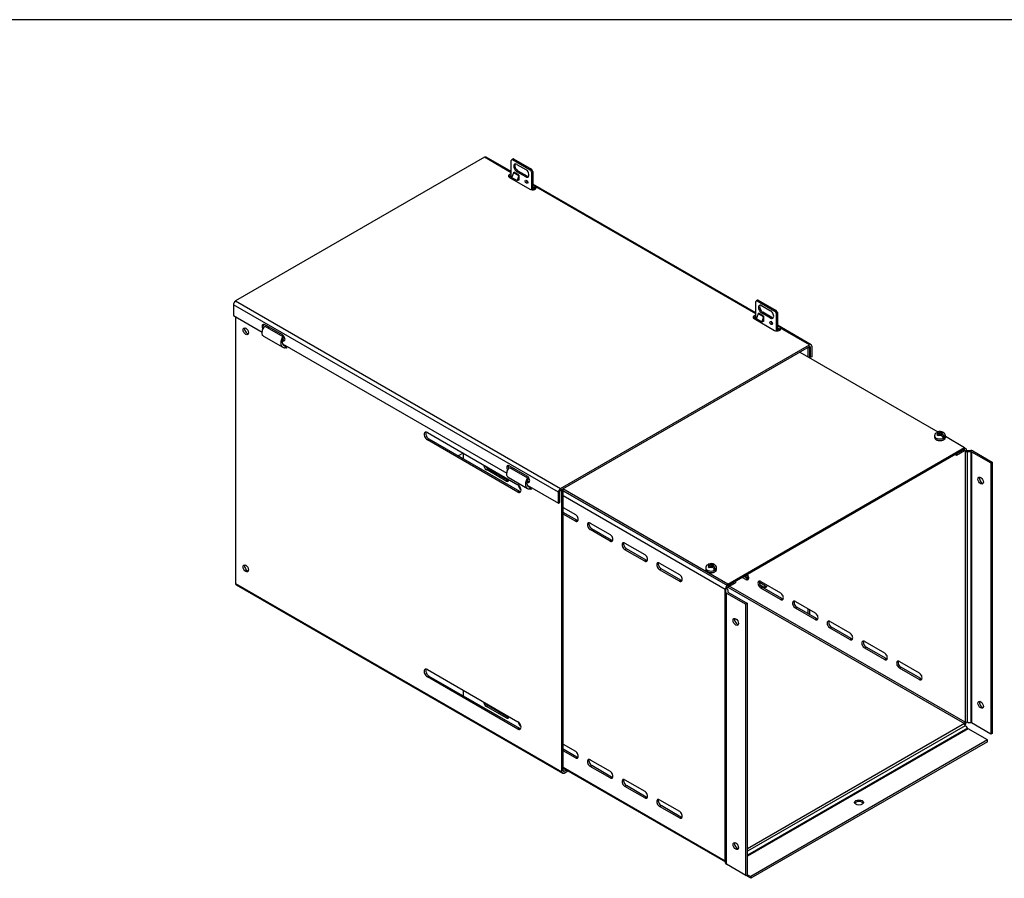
# Model space of a CAD drawing. Header units: inches. Extents: x 1 to 150, y -1 to 99.
# Tile 6 of 7: x 87 to 121, y 70 to 99. Entities that reach past the tile are written whole.
import ezdxf

# ---------------------------------------------------------------- set-up
doc = ezdxf.new("R2010")
doc.units = ezdxf.units.IN
doc.header["$MEASUREMENT"] = 0
for name, color, linetype in [('COM55240', 7, 'Continuous'), ('COM55544-6', 7, 'Continuous'), ('COM55545-6', 7, 'Continuous'), ('COM55546-6', 7, 'Continuous'), ('COM55609-6', 7, 'Continuous'), ('Default', 7, 'Continuous'), ('SCS19491', 7, 'Continuous')]:
    doc.layers.add(name, color=color, linetype=linetype)

# ---------------------------------------------------------------- blocks, each defined once
blk = doc.blocks.new('SE7')
at = {"layer": 'COM55240', "color": 7, "linetype": 'Continuous'}
for p, q in [((103.77, 93.989), (103.77, 94.613)), ((103.829, 94.656), (103.788, 94.633)), ((103.855, 94.662), (103.814, 94.639)), ((103.814, 94.639), (104.433, 94.282)), ((103.855, 94.662), (104.473, 94.305)), ((103.969, 94.473), (104.278, 94.294)), ((104.473, 94.305), (104.433, 94.282)), ((103.797, 94.011), (103.857, 94.194)), ((103.973, 93.909), (103.797, 94.011)), ((103.857, 94.194), (104.033, 94.092)), ((103.859, 94.205), (103.859, 94.205)), ((103.859, 94.203), (103.859, 94.205)), ((104.035, 94.103), (103.859, 94.205)), ((103.969, 94.218), (104.009, 94.241)), ((104.278, 94.039), (103.969, 94.218)), ((104.033, 94.092), (103.973, 93.909)), ((104.01, 93.91), (103.973, 93.909)), ((104.319, 94.062), (104.009, 94.241)), ((104.035, 93.988), (104.01, 93.91)), ((104.035, 93.924), (104.018, 93.934)), ((104.035, 93.971), (104.031, 93.974)), ((104.035, 94.103), (104.035, 93.924)), ((104.035, 94.103), (104.035, 94.103)), ((104.278, 94.039), (104.319, 94.062)), ((104.518, 94.228), (104.477, 94.205)), ((104.477, 94.205), (104.477, 93.594)), ((104.518, 94.228), (104.518, 93.592)), ((112.255, 89.09), (112.255, 89.714)), ((112.314, 89.757), (112.273, 89.734)), ((112.34, 89.763), (112.3, 89.74)), ((112.3, 89.74), (112.918, 89.383)), ((112.34, 89.763), (112.959, 89.406)), ((112.454, 89.574), (112.764, 89.395)), ((112.282, 89.112), (112.342, 89.295)), ((112.342, 89.295), (112.519, 89.193)), ((112.344, 89.306), (112.344, 89.306)), ((112.344, 89.304), (112.344, 89.306)), ((112.521, 89.204), (112.344, 89.306)), ((112.454, 89.319), (112.495, 89.342)), ((112.764, 89.14), (112.454, 89.319)), ((112.519, 89.193), (112.459, 89.01)), ((112.804, 89.164), (112.495, 89.342)), ((112.521, 89.204), (112.521, 89.025)), ((112.521, 89.204), (112.521, 89.204)), ((112.764, 89.14), (112.804, 89.164)), ((112.959, 89.406), (112.918, 89.383)), ((113.003, 89.329), (112.963, 89.306)), ((112.963, 89.306), (112.963, 88.695)), ((113.003, 89.329), (113.003, 88.693)), ((112.459, 89.01), (112.282, 89.112)), ((112.495, 89.011), (112.459, 89.01)), ((112.521, 89.089), (112.495, 89.011)), ((112.521, 89.025), (112.503, 89.036)), ((112.521, 89.072), (112.516, 89.075))]:
    blk.add_line(p, q, dxfattribs=at)
for centre, major_axis, start_param, end_param in [((103.851, 94.525), (0.063, -0.108), 2.780226, 3.50296), ((103.891, 94.548), (0.063, -0.108), 2.780226, 3.141593), ((103.969, 94.345), (0.078, -0.135), 2.356194, 5.497787), ((104.009, 94.369), (0.078, -0.135), 3.402495, 5.497787), ((104.278, 94.167), (-0.078, 0.135), 2.356194, 5.497787), ((104.397, 94.21), (-0.062, 0.108), 4.351022, 5.073756), ((104.437, 94.233), (-0.062, 0.108), 4.351022, 5.073756), ((103.838, 94.193), (0.0145, 0.0251), 5.061455, 5.497787), ((104.015, 94.091), (0.0145, 0.0251), 5.061455, 5.497787), ((104.341, 93.892), (0.0312, -0.0541), 3.842461, 5.582317), ((104.319, 94.19), (-0.078, 0.135), 2.356194, 2.88069), ((112.336, 89.626), (0.063, -0.108), 2.780226, 3.50296), ((112.376, 89.649), (0.063, -0.108), 2.780226, 3.141593), ((112.454, 89.446), (0.078, -0.135), 2.356194, 5.497787), ((112.495, 89.47), (0.078, -0.135), 3.402495, 5.497787), ((112.323, 89.294), (0.0145, 0.0251), 5.061455, 5.497787), ((112.5, 89.192), (0.0145, 0.0251), 5.061455, 5.497787), ((112.764, 89.268), (-0.078, 0.135), 2.356194, 5.497787), ((112.804, 89.291), (-0.078, 0.135), 2.356194, 2.88069), ((112.882, 89.311), (-0.063, 0.108), 4.351022, 5.073756), ((112.922, 89.334), (-0.063, 0.108), 4.351022, 5.073756), ((112.826, 88.993), (0.0312, -0.0541), 3.842461, 5.582317)]:
    blk.add_ellipse(centre, major_axis=major_axis, ratio=0.57735, start_param=start_param, end_param=end_param, dxfattribs=at)
for centre, major_axis in [((104.3, 93.868), (0.0312, -0.0541)), ((112.786, 88.969), (0.0313, -0.0541))]:
    blk.add_ellipse(centre, major_axis=major_axis, ratio=0.57735, dxfattribs=at)
at = {"layer": 'COM55544-6', "color": 7, "linetype": 'Continuous'}
for p, q in [((103.722, 94.068), (103.77, 94.041)), ((104.518, 93.668), (104.606, 93.617)), ((104.518, 93.609), (104.544, 93.594)), ((94.214, 89.187), (94.214, 79.933)), ((112.208, 89.169), (112.255, 89.142)), ((95.222, 88.856), (95.846, 88.496)), ((95.303, 88.864), (95.299, 88.812)), ((95.349, 88.838), (95.345, 88.785)), ((95.177, 88.518), (95.851, 88.129)), ((95.877, 88.467), (95.846, 88.496)), ((113.003, 88.769), (113.091, 88.718)), ((113.003, 88.71), (113.029, 88.695)), ((95.849, 88.236), (95.947, 88.179)), ((95.929, 88.114), (95.947, 88.179)), ((95.929, 88.114), (95.957, 88.116)), ((95.978, 88.096), (95.945, 88.115)), ((95.947, 88.179), (95.958, 88.18)), ((95.957, 88.116), (95.972, 88.172)), ((95.981, 88.094), (95.976, 88.17)), ((95.978, 88.096), (95.981, 88.098)), ((95.978, 88.096), (95.981, 88.094)), ((114.041, 88.111), (114.063, 88.098)), ((114.114, 88.127), (114.063, 88.098)), ((114.063, 88.098), (114.063, 87.79)), ((114.092, 88.14), (114.114, 88.127)), ((114.114, 88.127), (114.114, 87.761)), ((100.865, 85.172), (104.003, 83.361)), ((100.916, 84.947), (100.865, 84.917)), ((104.003, 83.106), (100.865, 84.917)), ((100.916, 84.947), (104.054, 83.135)), ((102.102, 84.458), (101.932, 84.36)), ((103.707, 83.957), (104.331, 83.597)), ((103.788, 83.965), (103.784, 83.913)), ((103.835, 83.939), (103.83, 83.886)), ((103.662, 83.619), (104.336, 83.23)), ((104.362, 83.568), (104.331, 83.597)), ((104.334, 83.337), (104.432, 83.28)), ((104.054, 83.135), (104.003, 83.106)), ((104.415, 83.215), (104.432, 83.28)), ((104.415, 83.215), (104.442, 83.217)), ((104.463, 83.197), (104.43, 83.216)), ((104.432, 83.28), (104.443, 83.281)), ((104.442, 83.217), (104.457, 83.273)), ((104.467, 83.195), (104.461, 83.271)), ((104.463, 83.197), (104.466, 83.199)), ((104.463, 83.197), (104.467, 83.195)), ((105.527, 83.17), (105.505, 83.182)), ((105.527, 83.17), (105.578, 83.199)), ((105.527, 73.401), (105.527, 83.17)), ((105.578, 83.199), (105.556, 83.212)), ((105.578, 73.43), (105.578, 83.199)), ((94.214, 79.933), (105.527, 73.401)), ((111.874, 80.194), (112.008, 80.117)), ((112, 80.18), (111.925, 80.223)), ((112.59, 79.84), (112.378, 79.962)), ((94.236, 79.883), (105.55, 73.352)), ((112.399, 79.891), (112.539, 79.81)), ((112.539, 79.81), (112.59, 79.84)), ((114.063, 79.057), (114.063, 78.887)), ((114.114, 79.028), (114.114, 78.857)), ((100.865, 76.949), (104.003, 75.137)), ((100.916, 76.723), (100.865, 76.694)), ((104.003, 74.882), (100.865, 76.694)), ((100.916, 76.723), (104.054, 74.911)), ((104.054, 74.911), (104.003, 74.882)), ((105.604, 73.416), (105.578, 73.43)), ((105.604, 73.416), (105.682, 73.461)), ((105.604, 73.357), (105.733, 73.432))]:
    blk.add_line(p, q, dxfattribs=at)
for centre in [(94.567, 88.681), (94.567, 80.457)]:
    blk.add_ellipse(centre, major_axis=(0.066, -0.115), ratio=0.57735, dxfattribs=at)
for centre, major_axis, start_param, end_param in [((94.618, 88.71), (0.067, -0.115), 3.534412, 5.890366), ((100.865, 85.045), (0.078, -0.135), 2.356194, 5.497787), ((100.916, 85.074), (0.078, -0.135), 3.473487, 5.497787), ((104.003, 83.233), (-0.078, 0.135), 2.356194, 5.497787), ((104.054, 83.263), (-0.078, 0.135), 2.356194, 2.809698), ((94.618, 80.487), (0.066, -0.115), 3.534412, 5.890366), ((94.29, 79.977), (0.054, 0.0935), 2.356194, 3.141593), ((112.539, 79.938), (-0.078, 0.135), 2.356194, 3.923791), ((112.59, 79.967), (-0.078, 0.135), 2.356194, 2.809698), ((100.865, 76.821), (0.078, -0.135), 2.356194, 5.497787), ((100.916, 76.851), (0.078, -0.135), 3.473487, 5.497787), ((104.003, 75.01), (-0.078, 0.135), 2.356194, 5.497787), ((104.054, 75.039), (-0.078, 0.135), 2.356194, 2.809698), ((105.604, 73.445), (0.018, 0.0312), 2.356194, 3.926991), ((105.604, 73.445), (0.054, 0.0935), 2.356194, 3.926991)]:
    blk.add_ellipse(centre, major_axis=major_axis, ratio=0.57735, start_param=start_param, end_param=end_param, dxfattribs=at)
for points, knots in [([(95.177, 88.518), (95.173, 88.521), (95.169, 88.523), (95.155, 88.535), (95.147, 88.546), (95.136, 88.573), (95.132, 88.589), (95.13, 88.625), (95.131, 88.644), (95.137, 88.685), (95.143, 88.707), (95.159, 88.751), (95.169, 88.773), (95.193, 88.816), (95.206, 88.836), (95.222, 88.856)], [0.2039603, 0.2039603, 0.2039603, 0.2039603, 0.25, 0.25, 0.375, 0.375, 0.5, 0.5, 0.625, 0.625, 0.75, 0.75, 0.875, 0.875, 1, 1, 1, 1]), ([(95.846, 88.496), (95.833, 88.475), (95.822, 88.452), (95.803, 88.406), (95.796, 88.383), (95.785, 88.336), (95.782, 88.313), (95.781, 88.269), (95.783, 88.248), (95.79, 88.209), (95.797, 88.192), (95.814, 88.162), (95.824, 88.149), (95.849, 88.129), (95.863, 88.122), (95.895, 88.113), (95.912, 88.112), (95.929, 88.114)], [0, 0, 0, 0, 0.125, 0.125, 0.25, 0.25, 0.375, 0.375, 0.5, 0.5, 0.625, 0.625, 0.75, 0.75, 0.875, 0.875, 1, 1, 1, 1]), ([(95.877, 88.467), (95.868, 88.451), (95.86, 88.434), (95.847, 88.4), (95.841, 88.382), (95.834, 88.347), (95.832, 88.33), (95.832, 88.297), (95.834, 88.281), (95.84, 88.252), (95.845, 88.239), (95.858, 88.216), (95.867, 88.206), (95.886, 88.191), (95.896, 88.186), (95.92, 88.179), (95.933, 88.178), (95.947, 88.179)], [0, 0, 0, 0, 0.125, 0.125, 0.25, 0.25, 0.375, 0.375, 0.5, 0.5, 0.625, 0.625, 0.75, 0.75, 0.875, 0.875, 1, 1, 1, 1]), ([(95.957, 88.116), (95.96, 88.117), (95.962, 88.116), (95.967, 88.115), (95.969, 88.113), (95.973, 88.11), (95.974, 88.107), (95.977, 88.102), (95.977, 88.099), (95.978, 88.096)], [0, 0, 0, 0, 0.25, 0.25, 0.5, 0.5, 0.75, 0.75, 1, 1, 1, 1]), ([(103.662, 83.619), (103.658, 83.622), (103.654, 83.624), (103.641, 83.636), (103.633, 83.647), (103.621, 83.674), (103.617, 83.69), (103.615, 83.726), (103.616, 83.745), (103.622, 83.786), (103.628, 83.808), (103.644, 83.852), (103.654, 83.874), (103.678, 83.917), (103.692, 83.937), (103.707, 83.957)], [0.2039603, 0.2039603, 0.2039603, 0.2039603, 0.25, 0.25, 0.375, 0.375, 0.5, 0.5, 0.625, 0.625, 0.75, 0.75, 0.875, 0.875, 1, 1, 1, 1]), ([(104.331, 83.597), (104.319, 83.576), (104.307, 83.553), (104.289, 83.507), (104.281, 83.484), (104.271, 83.437), (104.268, 83.414), (104.266, 83.37), (104.268, 83.349), (104.276, 83.31), (104.282, 83.293), (104.299, 83.263), (104.31, 83.25), (104.334, 83.23), (104.349, 83.223), (104.38, 83.214), (104.397, 83.213), (104.415, 83.215)], [0, 0, 0, 0, 0.125, 0.125, 0.25, 0.25, 0.375, 0.375, 0.5, 0.5, 0.625, 0.625, 0.75, 0.75, 0.875, 0.875, 1, 1, 1, 1]), ([(104.362, 83.568), (104.353, 83.552), (104.345, 83.535), (104.332, 83.501), (104.327, 83.483), (104.32, 83.448), (104.318, 83.431), (104.317, 83.398), (104.319, 83.382), (104.325, 83.353), (104.33, 83.34), (104.344, 83.317), (104.352, 83.307), (104.371, 83.292), (104.382, 83.287), (104.406, 83.28), (104.419, 83.279), (104.432, 83.28)], [0, 0, 0, 0, 0.125, 0.125, 0.25, 0.25, 0.375, 0.375, 0.5, 0.5, 0.625, 0.625, 0.75, 0.75, 0.875, 0.875, 1, 1, 1, 1]), ([(104.442, 83.217), (104.445, 83.218), (104.448, 83.217), (104.452, 83.216), (104.455, 83.214), (104.458, 83.211), (104.46, 83.208), (104.462, 83.203), (104.463, 83.2), (104.463, 83.197)], [0, 0, 0, 0, 0.25, 0.25, 0.5, 0.5, 0.75, 0.75, 1, 1, 1, 1])]:
    blk.add_open_spline(points, degree=3, knots=knots, dxfattribs=at)
at = {"layer": 'COM55545-6', "color": 7, "linetype": 'Continuous'}
for p, q in [((102.845, 94.718), (94.213, 89.734)), ((103.77, 94.184), (102.845, 94.718)), ((103.77, 94.221), (102.899, 94.724)), ((103.714, 94.021), (104.421, 93.613)), ((104.031, 93.975), (104.035, 93.973)), ((104.035, 93.977), (104.032, 93.979)), ((104.319, 93.904), (104.297, 93.917)), ((104.34, 93.87), (104.301, 93.892)), ((112.255, 89.322), (104.518, 93.789)), ((104.604, 93.717), (104.518, 93.767)), ((104.595, 93.654), (104.518, 93.699)), ((104.518, 93.694), (104.623, 93.633)), ((104.595, 93.654), (104.604, 93.717)), ((104.626, 93.632), (104.595, 93.654)), ((104.626, 93.69), (104.626, 93.637)), ((112.255, 89.285), (104.626, 93.69)), ((105.406, 83.096), (94.137, 89.602)), ((94.137, 89.602), (94.137, 89.231)), ((94.213, 89.734), (105.483, 83.228)), ((94.137, 89.231), (95.133, 88.656)), ((112.2, 89.122), (112.907, 88.714)), ((95.838, 88.555), (95.219, 88.913)), ((112.516, 89.076), (112.521, 89.074)), ((112.521, 89.081), (112.518, 89.082)), ((112.804, 89.005), (112.782, 89.018)), ((112.821, 88.98), (112.784, 89.001)), ((114.169, 88.217), (113.003, 88.89)), ((113.098, 88.82), (113.003, 88.875)), ((113.083, 88.756), (113.003, 88.802)), ((113.003, 88.795), (113.108, 88.734)), ((113.098, 88.82), (113.083, 88.756)), ((114.115, 88.212), (113.111, 88.792)), ((113.111, 88.738), (113.111, 88.792)), ((95.889, 88.381), (95.838, 88.351)), ((95.845, 88.245), (103.619, 83.757)), ((95.849, 88.404), (95.889, 88.381)), ((105.483, 83.228), (114.115, 88.212)), ((105.483, 83.169), (114.115, 88.153)), ((114.115, 88.153), (114.14, 88.138)), ((114.14, 88.138), (114.14, 87.768)), ((114.191, 88.168), (114.191, 87.797)), ((114.14, 87.768), (114.114, 87.783)), ((114.191, 87.797), (114.14, 87.768)), ((104.323, 83.656), (103.705, 84.014)), ((104.374, 83.482), (104.323, 83.452)), ((104.33, 83.346), (105.406, 82.725)), ((104.335, 83.505), (104.374, 83.482)), ((105.406, 82.725), (105.406, 83.096)), ((105.457, 82.754), (105.457, 83.125)), ((105.406, 82.725), (105.457, 82.754))]:
    blk.add_line(p, q, dxfattribs=at)
for centre, radius, start, end in [((104.587, 93.681), 0.0395, 13.8922, 64.7824), ((113.044, 88.681), 0.0844, 40.755, 62.5142)]:
    blk.add_arc(centre, radius, start, end, dxfattribs=at)
for centre, major_axis, start_param, end_param in [((102.845, 94.63), (-0.054, -0.0935), 3.141593, 3.926991), ((103.803, 94.072), (0.125, 0), 1.834041, 3.926991), ((103.803, 94.013), (0.125, 0), 1.834041, 2.722104), ((104.51, 93.664), (-0.125, 0), 0.785398, 3.524275), ((94.213, 89.646), (-0.054, -0.0935), 3.926991, 5.497787), ((112.288, 89.173), (0.125, 0), 1.834041, 3.926991), ((112.288, 89.114), (0.125, 0), 1.834041, 2.722104), ((95.219, 88.81), (0.063, -0.108), 2.356194, 4.83829), ((95.27, 88.84), (0.062, -0.108), 3.561081, 4.543892), ((112.995, 88.765), (-0.125, 0), 0.785398, 3.524275), ((95.838, 88.453), (-0.063, 0.108), 2.356194, 5.497787), ((95.889, 88.483), (-0.063, 0.108), 2.356194, 2.722104), ((114.115, 88.124), (-0.054, -0.0935), 2.356194, 3.926991), ((114.115, 88.124), (-0.018, -0.0312), 2.356194, 3.926991), ((103.705, 83.912), (0.062, -0.108), 2.356194, 4.83829), ((103.756, 83.941), (0.063, -0.108), 3.561081, 4.543892), ((104.323, 83.554), (-0.063, 0.108), 2.356194, 5.497787), ((104.374, 83.584), (-0.063, 0.108), 2.356194, 2.722104), ((105.483, 83.14), (0.054, 0.0935), 0.785398, 2.356194), ((105.483, 83.14), (0.018, 0.0312), 0.785398, 2.356194)]:
    blk.add_ellipse(centre, major_axis=major_axis, ratio=0.57735, start_param=start_param, end_param=end_param, dxfattribs=at)
blk.add_open_spline([(113.111, 88.792), (113.112, 88.797), (113.112, 88.802), (113.11, 88.809), (113.108, 88.812), (113.104, 88.816), (113.101, 88.818), (113.098, 88.82)], degree=3, knots=[0, 0, 0, 0, 0.5, 0.5, 0.75, 0.75, 1, 1, 1, 1], dxfattribs=at)
at = {"layer": 'COM55546-6', "color": 7, "linetype": 'Continuous'}
for p, q in [((102.102, 84.458), (102.102, 84.262)), ((119.168, 84.405), (119.208, 84.382)), ((119.208, 84.382), (119.486, 84.542)), ((119.208, 84.429), (119.208, 84.382)), ((119.486, 84.542), (119.511, 84.527)), ((119.54, 84.606), (119.496, 84.631)), ((119.511, 84.527), (119.562, 84.557)), ((119.511, 84.527), (119.511, 75.116)), ((119.587, 84.551), (119.705, 84.551)), ((119.587, 84.509), (119.705, 84.509)), ((119.587, 84.509), (119.587, 75.13)), ((119.705, 84.509), (119.705, 75.099)), ((119.73, 84.503), (120.406, 84.113)), ((119.73, 84.503), (119.73, 75.093)), ((119.781, 84.532), (120.456, 84.142)), ((120.406, 84.113), (120.456, 84.142)), ((120.406, 84.113), (120.406, 74.703)), ((120.456, 84.142), (120.456, 74.733)), ((102.959, 83.911), (102.909, 83.882)), ((103.594, 83.486), (102.909, 83.882)), ((103.645, 83.516), (102.959, 83.911)), ((103.645, 83.516), (103.594, 83.486)), ((104.112, 83.188), (104.111, 83.188)), ((104.112, 83.187), (104.111, 83.188)), ((105.578, 83.146), (111.272, 79.859)), ((111.196, 79.726), (105.578, 82.969)), ((105.578, 82.57), (105.998, 82.328)), ((106.049, 82.127), (105.578, 82.399)), ((105.998, 82.098), (105.578, 82.34)), ((106.049, 82.127), (105.998, 82.098)), ((106.515, 82.029), (107.2, 81.633)), ((106.566, 81.829), (106.515, 81.8)), ((107.2, 81.404), (106.515, 81.8)), ((107.251, 81.433), (106.566, 81.829)), ((107.251, 81.433), (107.2, 81.404)), ((107.717, 81.335), (108.402, 80.939)), ((107.768, 81.135), (107.717, 81.106)), ((108.402, 80.71), (107.717, 81.106)), ((108.453, 80.739), (107.768, 81.135)), ((108.453, 80.739), (108.402, 80.71)), ((108.919, 80.641), (109.604, 80.245)), ((108.97, 80.441), (108.919, 80.412)), ((109.604, 80.016), (108.919, 80.412)), ((109.655, 80.045), (108.97, 80.441)), ((109.655, 80.045), (109.604, 80.016)), ((111.272, 79.8), (111.549, 79.96)), ((111.549, 80.006), (111.549, 79.96)), ((111.909, 80.072), (111.786, 80.143)), ((111.96, 80.101), (111.836, 80.172)), ((111.909, 80.072), (111.96, 80.101)), ((112.426, 80.003), (113.111, 79.607)), ((111.246, 79.756), (111.196, 79.726)), ((111.196, 70.315), (111.196, 79.726)), ((111.206, 79.712), (111.206, 79.644)), ((111.206, 70.234), (111.206, 79.644)), ((111.238, 79.6), (111.913, 79.21)), ((111.238, 70.19), (111.238, 79.6)), ((111.278, 79.712), (111.278, 79.644)), ((111.284, 79.807), (119.486, 75.071)), ((111.289, 79.629), (111.964, 79.239)), ((119.511, 75.116), (111.335, 79.836)), ((112.426, 79.773), (112.477, 79.802)), ((113.111, 79.378), (112.426, 79.773)), ((113.162, 79.407), (112.477, 79.802)), ((111.964, 79.239), (111.913, 79.21)), ((111.964, 69.829), (111.964, 79.239)), ((113.111, 79.378), (113.162, 79.407)), ((113.628, 79.309), (114.313, 78.913)), ((111.913, 69.8), (111.913, 79.21)), ((113.628, 79.079), (113.679, 79.108)), ((114.313, 78.683), (113.628, 79.079)), ((114.364, 78.713), (113.679, 79.108)), ((114.313, 78.683), (114.364, 78.713)), ((114.83, 78.614), (115.516, 78.219)), ((114.83, 78.385), (114.881, 78.414)), ((115.516, 77.989), (114.83, 78.385)), ((115.566, 78.019), (114.881, 78.414)), ((115.516, 77.989), (115.566, 78.019)), ((116.032, 77.92), (116.718, 77.525)), ((116.032, 77.691), (116.083, 77.72)), ((116.718, 77.295), (116.032, 77.691)), ((116.769, 77.325), (116.083, 77.72)), ((116.718, 77.295), (116.769, 77.325)), ((117.235, 77.226), (117.92, 76.831)), ((117.235, 76.997), (117.285, 77.026)), ((117.92, 76.601), (117.235, 76.997)), ((117.971, 76.631), (117.285, 77.026)), ((117.92, 76.601), (117.971, 76.631)), ((102.102, 76.234), (102.102, 76.038)), ((102.959, 75.696), (102.909, 75.666)), ((103.594, 75.271), (102.909, 75.666)), ((103.645, 75.3), (102.959, 75.696)), ((103.645, 75.3), (103.594, 75.271)), ((119.587, 75.13), (119.641, 75.099)), ((104.111, 74.972), (104.111, 74.972)), ((104.111, 74.972), (104.111, 74.972)), ((119.486, 75.071), (111.964, 70.729)), ((119.511, 74.998), (111.964, 70.641)), ((119.596, 74.912), (111.964, 70.505)), ((119.614, 74.893), (111.964, 70.476)), ((119.564, 74.967), (119.511, 74.998)), ((119.596, 74.912), (119.564, 74.967)), ((120.29, 74.503), (119.614, 74.893)), ((119.705, 75.099), (119.641, 75.099)), ((120.406, 74.703), (119.73, 75.093)), ((120.29, 74.503), (112.08, 69.763)), ((120.29, 74.444), (112.08, 69.704)), ((120.29, 74.444), (120.29, 74.503)), ((120.456, 74.733), (120.406, 74.703)), ((105.578, 74.354), (105.998, 74.112)), ((106.049, 73.912), (105.578, 74.184)), ((105.998, 73.882), (105.578, 74.125)), ((106.049, 73.912), (105.998, 73.882)), ((106.515, 73.813), (107.2, 73.418)), ((105.578, 73.558), (111.196, 70.315)), ((105.578, 73.521), (111.206, 70.272)), ((106.566, 73.613), (106.515, 73.584)), ((107.2, 73.188), (106.515, 73.584)), ((107.251, 73.218), (106.566, 73.613)), ((107.251, 73.218), (107.2, 73.188)), ((107.717, 73.119), (108.402, 72.724)), ((107.768, 72.919), (107.717, 72.89)), ((108.402, 72.494), (107.717, 72.89)), ((108.453, 72.524), (107.768, 72.919)), ((108.453, 72.524), (108.402, 72.494)), ((108.919, 72.425), (109.604, 72.03)), ((108.97, 72.225), (108.919, 72.196)), ((109.604, 71.8), (108.919, 72.196)), ((109.655, 71.83), (108.97, 72.225)), ((109.655, 71.83), (109.604, 71.8)), ((111.196, 70.315), (111.206, 70.321)), ((111.913, 69.8), (111.238, 70.19)), ((111.913, 69.8), (111.964, 69.829)), ((112.08, 69.704), (111.914, 69.8)), ((111.964, 69.83), (112.08, 69.763)), ((112.08, 69.704), (112.08, 69.763))]:
    blk.add_line(p, q, dxfattribs=at)
for centre, start, end in [((119.512, 75.319), 269.8785, 291.9083), ((119.31, 74.969), 8.0917, 30.1215)]:
    blk.add_arc(centre, 0.204, start, end, dxfattribs=at)
for centre, major_axis, start_param, end_param in [((119.486, 84.513), (-0.018, -0.0312), 2.356194, 3.926991), ((119.486, 84.513), (-0.054, -0.0935), 2.356194, 3.788477), ((119.587, 84.571), (-0.108, 0), 0.785398, 1.570796), ((119.587, 84.571), (0.036, 0), 3.926991, 4.712389), ((119.705, 84.488), (0.108, 0), 0.785398, 1.570796), ((119.705, 84.488), (0.036, 0), 0.785398, 1.570796), ((102.909, 83.996), (0.07, -0.122), 3.960805, 5.497787), ((102.959, 84.026), (0.07, -0.122), 4.504887, 5.497787), ((103.594, 83.601), (-0.07, 0.122), 2.356194, 3.893177), ((103.645, 83.63), (-0.07, 0.122), 2.356194, 2.770793), ((104.111, 83.302), (0.07, -0.122), 3.964285, 5.497787), ((120.103, 83.53), (0.066, -0.115), 3.534412, 5.890366), ((105.998, 82.213), (-0.07, 0.122), 2.356194, 5.497787), ((106.049, 82.242), (-0.07, 0.122), 2.356194, 2.770793), ((106.515, 81.914), (0.07, -0.122), 2.356194, 5.497787), ((106.566, 81.944), (0.07, -0.122), 3.512392, 5.497787), ((107.2, 81.519), (-0.07, 0.122), 2.356194, 5.497787), ((107.251, 81.548), (-0.07, 0.122), 2.356194, 2.770793), ((107.717, 81.22), (0.07, -0.122), 2.356194, 5.497787), ((107.768, 81.25), (0.07, -0.122), 3.512392, 5.497787), ((108.402, 80.825), (-0.07, 0.122), 2.356194, 5.497787), ((108.453, 80.854), (-0.07, 0.122), 2.356194, 2.770793), ((108.919, 80.526), (0.07, -0.122), 2.356194, 5.497787), ((108.97, 80.556), (0.07, -0.122), 3.512392, 5.497787), ((109.604, 80.131), (-0.07, 0.122), 2.356194, 5.497787), ((111.909, 80.186), (-0.07, 0.122), 2.356194, 4.886905), ((109.655, 80.16), (-0.07, 0.122), 2.356194, 2.770793), ((111.96, 80.216), (-0.07, 0.122), 2.356194, 2.770793), ((112.426, 79.888), (0.07, -0.122), 2.356194, 5.497787), ((112.477, 79.917), (0.07, -0.122), 3.512392, 5.497787), ((111.272, 79.77), (0.054, 0.0935), 0.785398, 2.356194), ((111.17, 79.712), (-0.036, 0), 3.141593, 3.926991), ((111.314, 79.644), (-0.108, 0), 0, 0.785398), ((111.272, 79.77), (0.018, 0.0312), 0.785398, 2.356194), ((111.17, 79.712), (-0.108, 0), 3.141593, 3.926991), ((111.314, 79.644), (-0.036, 0), 0, 0.785398), ((113.111, 79.492), (-0.07, 0.122), 2.356194, 5.497787), ((113.162, 79.522), (-0.07, 0.122), 2.356194, 2.770793), ((113.628, 79.194), (0.07, -0.122), 2.356194, 5.497787), ((113.679, 79.223), (0.07, -0.122), 3.512392, 5.497787), ((114.313, 78.798), (-0.07, 0.122), 2.356194, 5.497787), ((111.611, 78.627), (0.066, -0.115), 3.534412, 5.890366), ((114.364, 78.828), (-0.07, 0.122), 2.356194, 2.770793), ((114.83, 78.5), (0.07, -0.122), 2.356194, 5.497787), ((114.881, 78.529), (0.07, -0.122), 3.512392, 5.497787), ((115.516, 78.104), (-0.07, 0.122), 2.356194, 5.497787), ((115.566, 78.134), (-0.07, 0.122), 2.356194, 2.770793), ((116.032, 77.806), (0.07, -0.122), 2.356194, 5.497787), ((116.083, 77.835), (0.07, -0.122), 3.512392, 5.497787), ((116.718, 77.41), (-0.07, 0.122), 2.356194, 5.497787), ((116.769, 77.44), (-0.07, 0.122), 2.356194, 2.770793), ((117.235, 77.112), (0.07, -0.122), 2.356194, 5.497787), ((117.285, 77.141), (0.07, -0.122), 3.512392, 5.497787), ((117.92, 76.716), (-0.07, 0.122), 2.356194, 5.497787), ((117.971, 76.746), (-0.07, 0.122), 2.356194, 2.770793), ((102.909, 75.781), (0.07, -0.122), 4.032167, 5.497787), ((120.103, 75.753), (0.067, -0.115), 3.534412, 5.890366), ((102.959, 75.81), (0.07, -0.122), 4.592472, 5.497787), ((103.594, 75.385), (-0.07, 0.122), 2.356194, 3.821815), ((103.645, 75.415), (-0.07, 0.122), 2.356194, 2.770793), ((104.111, 75.087), (0.07, -0.122), 4.036096, 5.497787), ((119.486, 75.101), (-0.054, -0.0935), 1.028266, 2.113357), ((119.486, 75.101), (-0.018, -0.0312), 0.785398, 2.356194), ((119.614, 74.922), (0.018, -0.0312), 4.712389, 5.497787), ((119.705, 75.078), (-0.036, 0), 3.926991, 4.712389), ((105.998, 73.997), (-0.07, 0.122), 2.356194, 5.497787), ((106.049, 74.027), (-0.07, 0.122), 2.356194, 2.770793), ((106.515, 73.699), (0.07, -0.122), 2.356194, 5.497787), ((106.566, 73.728), (0.07, -0.122), 3.512392, 5.497787), ((107.2, 73.303), (-0.07, 0.122), 2.356194, 5.497787), ((107.251, 73.333), (-0.07, 0.122), 2.356194, 2.770793), ((107.717, 73.005), (0.07, -0.122), 2.356194, 5.497787), ((107.768, 73.034), (0.07, -0.122), 3.512392, 5.497787), ((108.402, 72.609), (-0.07, 0.122), 2.356194, 5.497787), ((108.453, 72.639), (-0.07, 0.122), 2.356194, 2.770793), ((108.919, 72.311), (0.07, -0.122), 2.356194, 5.497787), ((108.97, 72.34), (0.07, -0.122), 3.512392, 5.497787), ((115.831, 72.278), (0.156, 0), 0.331895, 2.809698), ((109.604, 71.915), (-0.07, 0.122), 2.356194, 5.497787), ((109.655, 71.945), (-0.07, 0.122), 2.356194, 2.770793), ((111.611, 70.85), (0.067, -0.115), 3.534412, 5.890366), ((111.272, 70.359), (0.054, 0.0935), 2.356194, 2.887929), ((111.314, 70.234), (0.108, 0), 3.141593, 3.926991)]:
    blk.add_ellipse(centre, major_axis=major_axis, ratio=0.57735, start_param=start_param, end_param=end_param, dxfattribs=at)
for centre, major_axis in [((120.052, 83.501), (0.066, -0.115)), ((111.56, 78.598), (-0.066, 0.115)), ((120.052, 75.724), (0.066, -0.115)), ((115.831, 72.337), (-0.156, 0)), ((111.56, 70.821), (-0.067, 0.115))]:
    blk.add_ellipse(centre, major_axis=major_axis, ratio=0.57735, dxfattribs=at)
blk.add_open_spline([(111.206, 70.333), (111.206, 70.33), (111.205, 70.327), (111.202, 70.321), (111.199, 70.318), (111.196, 70.315)], degree=3, knots=[0, 0, 0, 0, 0.5, 0.5, 1, 1, 1, 1], dxfattribs=at)
at = {"layer": 'COM55609-6', "color": 7, "linetype": 'Continuous'}
for p, q in [((113.775, 87.957), (118.567, 85.19)), ((118.829, 85.039), (119.496, 84.653)), ((111.282, 79.911), (119.496, 84.653)), ((119.496, 84.595), (111.282, 79.852)), ((119.496, 84.595), (119.496, 84.653)), ((111.282, 79.911), (105.561, 83.215)), ((111.282, 79.852), (105.578, 83.146)), ((111.282, 79.852), (111.282, 79.911))]:
    blk.add_line(p, q, dxfattribs=at)
at = {"layer": 'SCS19491', "color": 7, "linetype": 'Continuous'}
for p, q in [((118.454, 85.056), (118.454, 85.007)), ((118.534, 85.089), (118.578, 85.066)), ((118.597, 85.131), (118.554, 85.105)), ((118.555, 85.155), (118.597, 85.131)), ((118.578, 85.066), (118.596, 85.08)), ((118.596, 85.08), (118.639, 85.107)), ((118.637, 85.157), (118.597, 85.18)), ((118.597, 85.131), (118.597, 85.08)), ((118.629, 85.1), (118.597, 85.119)), ((118.678, 85.182), (118.637, 85.157)), ((118.637, 85.106), (118.637, 85.157)), ((118.639, 85.107), (118.686, 85.08)), ((118.68, 85.122), (118.648, 85.102)), ((118.7, 85.191), (118.678, 85.182)), ((118.68, 85.132), (118.724, 85.16)), ((118.728, 85.104), (118.68, 85.132)), ((118.68, 85.132), (118.68, 85.083)), ((118.744, 85.168), (118.7, 85.191)), ((118.7, 85.145), (118.7, 85.191)), ((118.793, 85.006), (118.721, 85.047)), ((118.829, 85.007), (118.829, 85.056)), ((110.701, 80.574), (110.661, 80.598)), ((110.741, 80.6), (110.701, 80.574)), ((110.763, 80.609), (110.741, 80.6)), ((110.807, 80.586), (110.763, 80.609)), ((110.763, 80.562), (110.763, 80.609)), ((110.518, 80.474), (110.518, 80.425)), ((110.598, 80.506), (110.642, 80.484)), ((110.618, 80.573), (110.66, 80.549)), ((110.66, 80.549), (110.618, 80.523)), ((110.642, 80.484), (110.66, 80.498)), ((110.66, 80.549), (110.66, 80.498)), ((110.692, 80.518), (110.66, 80.537)), ((110.66, 80.498), (110.703, 80.524)), ((110.701, 80.523), (110.701, 80.574)), ((110.703, 80.524), (110.749, 80.497)), ((110.743, 80.54), (110.711, 80.52)), ((110.743, 80.55), (110.788, 80.578)), ((110.792, 80.522), (110.743, 80.55)), ((110.743, 80.55), (110.743, 80.501)), ((110.856, 80.424), (110.784, 80.465)), ((110.893, 80.425), (110.893, 80.474))]:
    blk.add_line(p, q, dxfattribs=at)
for centre, radius, start, end in [((118.582, 85.056), 0.128, 127.8545, 179.4468), ((118.615, 85.009), 0.113, 122.3801, 135.361), ((118.643, 84.968), 0.235, 61.3977, 111.8412), ((118.609, 84.959), 0.144, 9.0275, 57.3569), ((118.76, 85.104), 0.0663, 104.2365, 122.8956), ((118.651, 84.983), 0.144, 9.0278, 57.3565), ((118.697, 85.057), 0.131, 359.6619, 63.2974), ((110.707, 80.386), 0.235, 61.3977, 111.8412), ((110.824, 80.522), 0.0663, 104.2365, 122.8956), ((110.76, 80.475), 0.131, 359.6619, 63.2974), ((110.646, 80.474), 0.128, 127.8545, 179.4468), ((110.678, 80.427), 0.113, 122.3801, 135.361), ((110.672, 80.376), 0.144, 9.0275, 57.3569), ((110.714, 80.401), 0.144, 9.0278, 57.3565)]:
    blk.add_arc(centre, radius, start, end, dxfattribs=at)
for centre, major_axis, start_param, end_param in [((118.642, 85.056), (0.188, 0), 3.135503, 6.283185), ((118.642, 85.13), (0.0975, 0), 2.668961, 3.601967), ((118.642, 85.13), (-0.0975, 0), 1.086759, 2.043428), ((118.642, 85.13), (0.0975, 0), 1.189355, 2.043428), ((118.642, 85.13), (-0.0975, 0), 2.668961, 3.704562), ((118.642, 85.056), (0.188, 0), 0, 0.003374), ((118.642, 85.007), (-0.188, 0), 0, 0.024774), ((118.642, 85.007), (-0.188, 0), 0.024774, 3.141593), ((118.642, 85.068), (0.186, 0), 5.336001, 5.659573), ((110.705, 80.548), (0.0975, 0), 1.189355, 2.043428), ((110.705, 80.474), (0.188, 0), 3.135503, 6.283185), ((110.705, 80.425), (-0.188, 0), 0, 0.024774), ((110.705, 80.425), (-0.188, 0), 0.024774, 3.141593), ((110.705, 80.548), (0.0975, 0), 2.668961, 3.601967), ((110.705, 80.548), (-0.0975, 0), 1.086759, 2.043428), ((110.705, 80.548), (-0.0975, 0), 2.668961, 3.704562), ((110.705, 80.486), (0.186, 0), 5.336001, 5.659573), ((110.705, 80.474), (0.188, 0), 0, 0.003374)]:
    blk.add_ellipse(centre, major_axis=major_axis, ratio=0.57735, start_param=start_param, end_param=end_param, dxfattribs=at)
for points, knots in [([(118.504, 85.157), (118.504, 85.158), (118.504, 85.158), (118.507, 85.16), (118.51, 85.162), (118.516, 85.164), (118.519, 85.164), (118.526, 85.165), (118.529, 85.165), (118.536, 85.163), (118.54, 85.162), (118.547, 85.159), (118.551, 85.158), (118.555, 85.155)], [0.3584502, 0.3584502, 0.3584502, 0.3584502, 0.375, 0.375, 0.5, 0.5, 0.625, 0.625, 0.75, 0.75, 0.875, 0.875, 1, 1, 1, 1]), ([(118.597, 85.18), (118.594, 85.182), (118.59, 85.184), (118.582, 85.187), (118.579, 85.188), (118.571, 85.189), (118.568, 85.189), (118.561, 85.189), (118.558, 85.188), (118.552, 85.186), (118.55, 85.185), (118.545, 85.181), (118.543, 85.178), (118.539, 85.173), (118.537, 85.17), (118.535, 85.163), (118.534, 85.16), (118.533, 85.156)], [0, 0, 0, 0, 0.125, 0.125, 0.25, 0.25, 0.375, 0.375, 0.5, 0.5, 0.625, 0.625, 0.75, 0.75, 0.875, 0.875, 1, 1, 1, 1]), ([(118.456, 85.004), (118.456, 84.996), (118.457, 84.98), (118.472, 84.953), (118.493, 84.932), (118.508, 84.923), (118.514, 84.919)], [0, 0, 0, 0, 0.20442, 0.518297, 0.841482, 1, 1, 1, 1]), ([(118.514, 84.919), (118.522, 84.915), (118.54, 84.906), (118.579, 84.894), (118.627, 84.887), (118.677, 84.889), (118.725, 84.899), (118.767, 84.916), (118.8, 84.94), (118.821, 84.968), (118.83, 84.992), (118.828, 85.005), (118.828, 85.008)], [0, 0, 0, 0, 0.062262, 0.178719, 0.294872, 0.410873, 0.527296, 0.644742, 0.763933, 0.869762, 0.970433, 1, 1, 1, 1]), ([(110.661, 80.598), (110.657, 80.6), (110.653, 80.602), (110.646, 80.605), (110.642, 80.606), (110.635, 80.607), (110.631, 80.607), (110.625, 80.607), (110.622, 80.606), (110.616, 80.604), (110.613, 80.602), (110.608, 80.599), (110.606, 80.596), (110.602, 80.591), (110.601, 80.588), (110.598, 80.581), (110.597, 80.578), (110.596, 80.574)], [0, 0, 0, 0, 0.125, 0.125, 0.25, 0.25, 0.375, 0.375, 0.5, 0.5, 0.625, 0.625, 0.75, 0.75, 0.875, 0.875, 1, 1, 1, 1]), ([(110.519, 80.422), (110.519, 80.414), (110.52, 80.398), (110.535, 80.371), (110.557, 80.35), (110.572, 80.341), (110.578, 80.337)], [0, 0, 0, 0, 0.20442, 0.518297, 0.841482, 1, 1, 1, 1]), ([(110.567, 80.575), (110.568, 80.575), (110.568, 80.576), (110.571, 80.578), (110.573, 80.579), (110.579, 80.581), (110.582, 80.582), (110.589, 80.583), (110.592, 80.582), (110.6, 80.581), (110.603, 80.58), (110.611, 80.577), (110.614, 80.575), (110.618, 80.573)], [0.3584502, 0.3584502, 0.3584502, 0.3584502, 0.375, 0.375, 0.5, 0.5, 0.625, 0.625, 0.75, 0.75, 0.875, 0.875, 1, 1, 1, 1]), ([(110.578, 80.337), (110.585, 80.333), (110.603, 80.324), (110.642, 80.311), (110.691, 80.305), (110.741, 80.307), (110.788, 80.317), (110.831, 80.334), (110.864, 80.358), (110.884, 80.386), (110.893, 80.41), (110.892, 80.422), (110.891, 80.426)], [0, 0, 0, 0, 0.062262, 0.178719, 0.294872, 0.410873, 0.527296, 0.644742, 0.763933, 0.869762, 0.970433, 1, 1, 1, 1])]:
    blk.add_open_spline(points, degree=3, knots=knots, dxfattribs=at)
blk = doc.blocks.new('BORDER')
at = {"layer": 'Default', "color": 7, "linetype": 'Continuous'}
blk.add_line((0, 27.86), (-41.86, 27.86), dxfattribs=at)

msp = doc.modelspace()

# ---------------------------------------------------------------- block references
at = {"layer": 'Default', "color": 7, "xscale": 3.56, "yscale": 3.56, "zscale": 3.56}
msp.add_blockref('BORDER', (149.664, 0.311), dxfattribs=at)
at = {"layer": 'Default'}
msp.add_blockref('SE7', (0, 0), dxfattribs=at)

doc.saveas('drawing.dxf')
